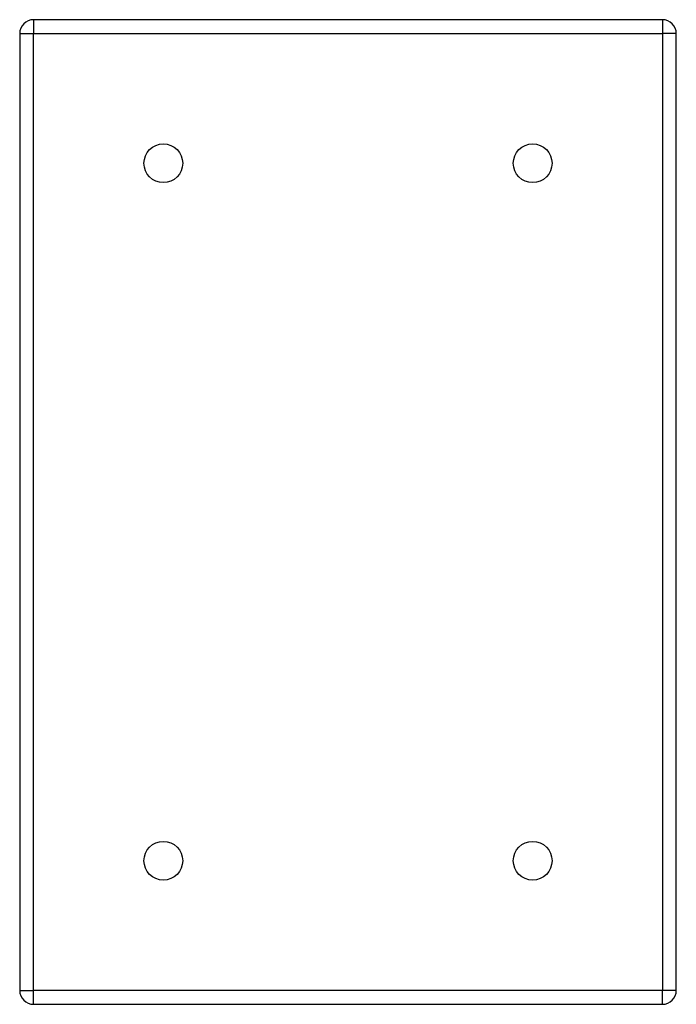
# Model space of a CAD drawing. Header units: inches. Extents: x 6.66 to 10.66, y 1.57 to 7.57.
import ezdxf

# ---------------------------------------------------------------- set-up
doc = ezdxf.new("R2010")
doc.units = ezdxf.units.IN
doc.header["$MEASUREMENT"] = 0
doc.layers.add('Visible Edges(ANSI)', color=7, linetype='Continuous', lineweight=25)
doc.layers.add('Visible Tangent Edges(ANSI)', color=7, linetype='Continuous', lineweight=25)

msp = doc.modelspace()

# ---------------------------------------------------------------- linework, layer by layer
at = {"layer": 'Visible Edges(ANSI)'}
for p, q in [((10.5774, 7.5669), (6.7454, 7.5669)), ((6.6614, 7.4829), (6.6614, 1.6509)), ((10.6614, 1.6509), (10.6614, 7.4829)), ((6.7454, 1.5669), (10.5774, 1.5669))]:
    msp.add_line(p, q, dxfattribs=at)
for centre in [(7.5364, 6.6919), (9.7864, 6.6919), (7.5364, 2.4419), (9.7864, 2.4419)]:
    msp.add_circle(centre, 0.118, dxfattribs=at)
for centre, start, end in [((6.7454, 7.4829), 90, 180), ((10.5774, 7.4829), 0, 90), ((6.7454, 1.6509), 180, 270), ((10.5774, 1.6509), 270, 0)]:
    msp.add_arc(centre, 0.084, start, end, dxfattribs=at)
at = {"layer": 'Visible Tangent Edges(ANSI)'}
for p, q in [((6.7454, 7.5669), (6.7454, 7.4829)), ((10.5774, 7.5669), (10.5774, 7.4829)), ((6.6614, 7.4829), (6.7454, 7.4829)), ((6.7454, 7.4829), (10.5774, 7.4829)), ((6.7454, 1.6509), (6.7454, 7.4829)), ((10.6614, 7.4829), (10.5774, 7.4829)), ((10.5774, 7.4829), (10.5774, 1.6509)), ((6.6614, 1.6509), (6.7454, 1.6509)), ((6.7454, 1.5669), (6.7454, 1.6509)), ((10.5774, 1.6509), (6.7454, 1.6509)), ((10.6614, 1.6509), (10.5774, 1.6509)), ((10.5774, 1.5669), (10.5774, 1.6509))]:
    msp.add_line(p, q, dxfattribs=at)

doc.saveas('drawing.dxf')
